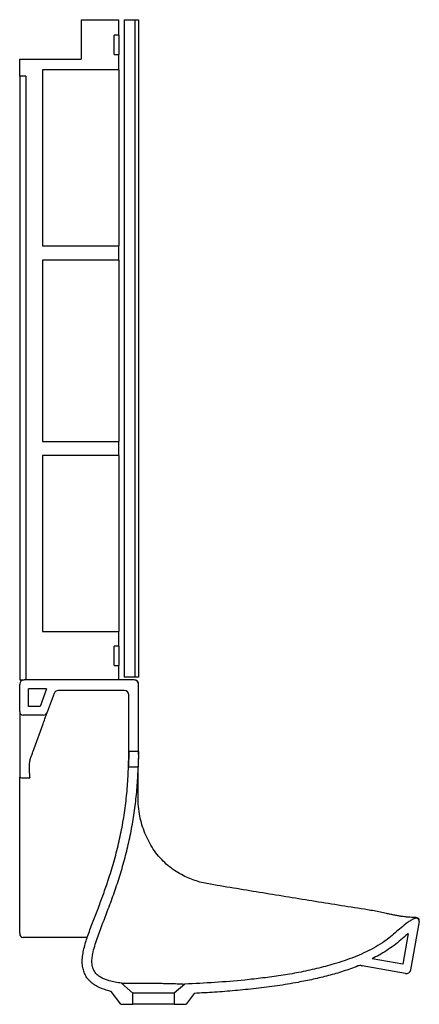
# Model space of a CAD drawing. Header units: millimetres. Extents: x 5232.4 to 5232.85, y 2767.56 to 2768.68.
import ezdxf

# ---------------------------------------------------------------- set-up
doc = ezdxf.new("R2010")
doc.units = ezdxf.units.MM
doc.layers.add('SANINDUSA', color=3, linetype='Continuous')

msp = doc.modelspace()

# ---------------------------------------------------------------- linework, layer by layer
at = {"layer": 'SANINDUSA'}
for p, q in [((5232.467, 2768.6833), (5232.5096, 2768.6833)), ((5232.467, 2768.6833), (5232.467, 2768.6383)), ((5232.5096, 2768.6658), (5232.5096, 2768.6833)), ((5232.516, 2768.6833), (5232.528, 2768.6833)), ((5232.516, 2768.6833), (5232.516, 2767.9363)), ((5232.528, 2768.6833), (5232.528, 2767.9363)), ((5232.528, 2768.6833), (5232.532, 2768.6833)), ((5232.532, 2768.6833), (5232.532, 2767.9363)), ((5232.5096, 2768.6658), (5232.5046, 2768.6658)), ((5232.5046, 2768.6438), (5232.5046, 2768.6658)), ((5232.5096, 2768.6658), (5232.5096, 2768.6438)), ((5232.397, 2768.6193), (5232.397, 2768.6383)), ((5232.397, 2768.6383), (5232.467, 2768.6383)), ((5232.5046, 2768.6438), (5232.5096, 2768.6438)), ((5232.5096, 2768.6263), (5232.5096, 2768.6438)), ((5232.5096, 2768.6263), (5232.423, 2768.6263)), ((5232.423, 2768.6263), (5232.423, 2768.4263)), ((5232.5096, 2768.6263), (5232.5096, 2768.4263)), ((5232.404, 2768.6193), (5232.397, 2768.6193)), ((5232.397, 2768.6193), (5232.397, 2767.9333)), ((5232.404, 2768.6193), (5232.404, 2767.9333)), ((5232.423, 2768.4263), (5232.5096, 2768.4263)), ((5232.5096, 2768.4103), (5232.5096, 2768.4263)), ((5232.5096, 2768.4103), (5232.423, 2768.4103)), ((5232.423, 2768.4103), (5232.423, 2768.2043)), ((5232.5096, 2768.4103), (5232.5096, 2768.2043)), ((5232.423, 2768.2043), (5232.5096, 2768.2043)), ((5232.5096, 2768.1883), (5232.5096, 2768.2043)), ((5232.5096, 2768.1883), (5232.423, 2768.1883)), ((5232.423, 2768.1883), (5232.423, 2767.9883)), ((5232.5096, 2768.1883), (5232.5096, 2767.9883)), ((5232.423, 2767.9883), (5232.5096, 2767.9883)), ((5232.5096, 2767.9718), (5232.5096, 2767.9883)), ((5232.5096, 2767.9718), (5232.5046, 2767.9718)), ((5232.5046, 2767.9498), (5232.5046, 2767.9718)), ((5232.5096, 2767.9718), (5232.5096, 2767.9498)), ((5232.5046, 2767.9498), (5232.5096, 2767.9498)), ((5232.5096, 2767.9333), (5232.5096, 2767.9498)), ((5232.397, 2767.9333), (5232.402, 2767.9333)), ((5232.527, 2767.9333), (5232.402, 2767.9333)), ((5232.5096, 2767.9333), (5232.404, 2767.9333)), ((5232.528, 2767.9363), (5232.516, 2767.9363)), ((5232.532, 2767.9363), (5232.528, 2767.9363)), ((5232.397, 2767.8973), (5232.397, 2767.9283)), ((5232.4275, 2767.9233), (5232.407, 2767.9233)), ((5232.407, 2767.9033), (5232.407, 2767.9233)), ((5232.4275, 2767.9233), (5232.4202, 2767.9033)), ((5232.516, 2767.9213), (5232.4409, 2767.9213)), ((5232.532, 2767.852), (5232.532, 2767.9283)), ((5232.4362, 2767.918), (5232.4284, 2767.8966)), ((5232.521, 2767.852), (5232.521, 2767.9163)), ((5232.4202, 2767.9033), (5232.407, 2767.9033)), ((5232.4237, 2767.8933), (5232.401, 2767.8933)), ((5232.397, 2767.8847), (5232.397, 2767.8565)), ((5232.4134, 2767.8553), (5232.4236, 2767.8836)), ((5232.521, 2767.8494), (5232.521, 2767.8546)), ((5232.532, 2767.852), (5232.521, 2767.852)), ((5232.532, 2767.8494), (5232.532, 2767.8496)), ((5232.5208, 2767.8347), (5232.5318, 2767.8347)), ((5232.397, 2767.6457), (5232.397, 2767.8229)), ((5232.401, 2767.8222), (5232.4084, 2767.8222)), ((5232.8513, 2767.6591), (5232.8416, 2767.6039)), ((5232.8477, 2767.6626), (5232.8477, 2767.6626)), ((5232.8513, 2767.6591), (5232.8514, 2767.6597)), ((5232.4739, 2767.6408), (5232.401, 2767.6408)), ((5232.8387, 2767.6453), (5232.8326, 2767.6106)), ((5232.7858, 2767.6087), (5232.7862, 2767.6086)), ((5232.786, 2767.6086), (5232.7863, 2767.6086)), ((5232.8358, 2767.5998), (5232.7863, 2767.6086)), ((5232.8326, 2767.6106), (5232.7979, 2767.6167)), ((5232.5258, 2767.5775), (5232.5127, 2767.5888)), ((5232.5847, 2767.5878), (5232.5728, 2767.5775)), ((5232.5121, 2767.5649), (5232.5012, 2767.5796)), ((5232.5258, 2767.5649), (5232.5258, 2767.5775)), ((5232.5728, 2767.5775), (5232.5258, 2767.5775)), ((5232.5728, 2767.5775), (5232.5728, 2767.5649)), ((5232.5956, 2767.5773), (5232.5864, 2767.5649)), ((5232.5121, 2767.5649), (5232.5258, 2767.5649)), ((5232.5728, 2767.5649), (5232.5258, 2767.5649)), ((5232.5728, 2767.5649), (5232.5864, 2767.5649))]:
    msp.add_line(p, q, dxfattribs=at)
at = {"layer": 'SANINDUSA', "flags": 128}
for points in [[(5232.521, 2767.8497), (5232.521, 2767.8496), (5232.521, 2767.8495)], [(5232.5316, 2767.8015), (5232.5316, 2767.8024), (5232.5316, 2767.8053)]]:
    msp.add_lwpolyline(points, dxfattribs=at)
at = {"layer": 'SANINDUSA'}
for centre, radius, start, end in [((5232.402, 2767.9283), 0.005, 90, 180), ((5232.527, 2767.9283), 0.005, 0, 90), ((5232.4409, 2767.9163), 0.005, 90, 160), ((5232.516, 2767.9163), 0.005, 0, 90), ((5232.401, 2767.8973), 0.004, 180, 270), ((5232.4237, 2767.8983), 0.005, 270, 340), ((5232.4, 2767.8291), 0.00693, 244.1266, 278.0915), ((5232.8485, 2767.6602), 0.003, 350.0004, 87.8841), ((5232.8484, 2767.6596), 0.003, 350, 101.914), ((5232.401, 2767.6448), 0.004, 180, 270), ((5232.8367, 2767.6048), 0.005, 260, 350)]:
    msp.add_arc(centre, radius, start, end, dxfattribs=at)
for points, knots in [([(5232.5273, 2767.9333), (5232.5273, 2767.9333), (5232.5273, 2767.9333), (5232.5273, 2767.9333), (5232.5273, 2767.9333), (5232.5273, 2767.9333), (5232.5273, 2767.9333), (5232.5273, 2767.9333), (5232.5273, 2767.9333), (5232.5273, 2767.9333), (5232.5273, 2767.9333), (5232.5273, 2767.9333), (5232.5273, 2767.9333), (5232.5273, 2767.9333), (5232.5273, 2767.9333), (5232.5273, 2767.9333), (5232.5273, 2767.9333), (5232.5273, 2767.9333), (5232.5272, 2767.9333), (5232.5272, 2767.9333), (5232.5272, 2767.9333), (5232.5272, 2767.9333), (5232.5272, 2767.9333), (5232.5272, 2767.9333), (5232.5272, 2767.9333), (5232.5272, 2767.9333), (5232.5272, 2767.9333), (5232.5272, 2767.9333), (5232.5271, 2767.9333), (5232.5271, 2767.9333), (5232.5271, 2767.9333), (5232.5271, 2767.9333), (5232.5271, 2767.9333), (5232.5271, 2767.9333), (5232.5271, 2767.9333), (5232.527, 2767.9333), (5232.527, 2767.9333), (5232.527, 2767.9333), (5232.527, 2767.9333), (5232.527, 2767.9333), (5232.527, 2767.9333)], [0, 0, 0, 0, 0.004928, 0.017096, 0.029648, 0.042875, 0.056779, 0.071359, 0.085529, 0.093593, 0.102033, 0.110851, 0.120045, 0.129616, 0.139563, 0.149887, 0.159942, 0.174567, 0.192141, 0.212665, 0.236158, 0.260932, 0.290852, 0.317909, 0.342104, 0.358687, 0.373594, 0.386825, 0.406259, 0.426537, 0.446616, 0.466496, 0.535486, 0.601967, 0.665938, 0.733428, 0.803568, 0.871377, 0.936854, 1, 1, 1, 1]), ([(5232.5323, 2767.9283), (5232.5323, 2767.9289), (5232.5321, 2767.9302), (5232.531, 2767.9319), (5232.5292, 2767.9331), (5232.5279, 2767.9333), (5232.5273, 2767.9333)], [0, 0, 0, 0, 0.24503, 0.500028, 0.755012, 1, 1, 1, 1]), ([(5232.532, 2767.8496), (5232.532, 2767.8497), (5232.532, 2767.85), (5232.532, 2767.8508), (5232.532, 2767.8518), (5232.532, 2767.8532), (5232.532, 2767.8549), (5232.532, 2767.8566), (5232.532, 2767.8583), (5232.532, 2767.8602), (5232.5321, 2767.8626), (5232.5321, 2767.8657), (5232.5321, 2767.8694), (5232.5321, 2767.8743), (5232.5321, 2767.8802), (5232.5322, 2767.8872), (5232.5322, 2767.8952), (5232.5322, 2767.9043), (5232.5323, 2767.9143), (5232.5323, 2767.9224), (5232.5323, 2767.9272), (5232.5323, 2767.9283)], [0, 0, 0, 0, 0.072876, 0.140223, 0.200827, 0.254153, 0.300015, 0.329664, 0.355582, 0.378373, 0.398982, 0.427153, 0.46195, 0.503762, 0.559012, 0.623216, 0.696397, 0.778542, 0.869612, 0.969535, 1, 1, 1, 1]), ([(5232.5323, 2767.9283), (5232.5323, 2767.9283), (5232.5324, 2767.9283), (5232.5322, 2767.9283), (5232.5322, 2767.9283), (5232.5321, 2767.9283), (5232.532, 2767.9283), (5232.532, 2767.9283), (5232.532, 2767.9283)], [0, 0, 0, 0, 0.004021, 0.203247, 0.402442, 0.601631, 0.800817, 1, 1, 1, 1]), ([(5232.397, 2767.8973), (5232.397, 2767.8973), (5232.397, 2767.8972), (5232.397, 2767.8966), (5232.397, 2767.8955), (5232.397, 2767.894), (5232.397, 2767.8922), (5232.397, 2767.89), (5232.397, 2767.8875), (5232.397, 2767.8856), (5232.397, 2767.8847)], [0, 0, 0, 0, 0.1217737, 0.2462714, 0.3726538, 0.5, 0.6273462, 0.7537286, 0.8782263, 1, 1, 1, 1]), ([(5232.4236, 2767.8836), (5232.424, 2767.8845), (5232.4247, 2767.8865), (5232.4256, 2767.8891), (5232.4265, 2767.8913), (5232.4272, 2767.8932), (5232.4277, 2767.8947), (5232.4281, 2767.8958), (5232.4283, 2767.8965), (5232.4284, 2767.8966), (5232.4284, 2767.8966)], [0, 0, 0, 0, 0.127891, 0.25484, 0.380837, 0.505931, 0.630223, 0.753866, 0.877051, 1, 1, 1, 1]), ([(5232.532, 2767.8492), (5232.532, 2767.8497), (5232.532, 2767.8515), (5232.532, 2767.8543), (5232.532, 2767.8574), (5232.532, 2767.8602), (5232.532, 2767.8625), (5232.532, 2767.8642), (5232.532, 2767.8653), (5232.532, 2767.8659), (5232.532, 2767.8658), (5232.532, 2767.8658)], [0, 0, 0, 0, 0.054791, 0.182137, 0.313172, 0.440578, 0.571679, 0.699085, 0.830186, 0.957592, 1, 1, 1, 1]), ([(5232.397, 2767.8565), (5232.397, 2767.8551), (5232.397, 2767.8525), (5232.397, 2767.8496), (5232.397, 2767.8477), (5232.397, 2767.8474), (5232.397, 2767.8473)], [0, 0, 0, 0, 0.246285, 0.5, 0.753715, 1, 1, 1, 1]), ([(5232.4102, 2767.8466), (5232.4102, 2767.8467), (5232.4103, 2767.847), (5232.411, 2767.8488), (5232.412, 2767.8515), (5232.4129, 2767.854), (5232.4134, 2767.8553)], [0, 0, 0, 0, 0.246103, 0.494023, 0.745123, 1, 1, 1, 1]), ([(5232.397, 2767.8473), (5232.397, 2767.8472), (5232.397, 2767.8471), (5232.397, 2767.8458), (5232.397, 2767.8436), (5232.397, 2767.8405), (5232.397, 2767.8367), (5232.397, 2767.8323), (5232.397, 2767.8277), (5232.397, 2767.8244), (5232.397, 2767.8229)], [0, 0, 0, 0, 0.118135, 0.241964, 0.369903, 0.5, 0.630097, 0.758036, 0.881865, 1, 1, 1, 1]), ([(5232.4088, 2767.8427), (5232.4086, 2767.8421), (5232.4082, 2767.8407), (5232.4079, 2767.8384), (5232.4077, 2767.836), (5232.4077, 2767.8336), (5232.4078, 2767.8312), (5232.4079, 2767.8291), (5232.408, 2767.8269), (5232.4082, 2767.8246), (5232.4083, 2767.823), (5232.4084, 2767.8222)], [0, 0, 0, 0, 0.125012, 0.250175, 0.368659, 0.499715, 0.598579, 0.697426, 0.79617, 0.89309, 1, 1, 1, 1]), ([(5232.4088, 2767.8427), (5232.409, 2767.8433), (5232.4094, 2767.8445), (5232.4099, 2767.8457), (5232.4101, 2767.8465), (5232.4102, 2767.8466), (5232.4102, 2767.8466)], [0, 0, 0, 0, 0.2517397, 0.5020253, 0.75128, 1, 1, 1, 1]), ([(5232.521, 2767.852), (5232.521, 2767.8519), (5232.521, 2767.8517), (5232.521, 2767.8502), (5232.521, 2767.848), (5232.521, 2767.8453), (5232.5209, 2767.8423), (5232.5209, 2767.8395), (5232.5208, 2767.8371), (5232.5208, 2767.8354), (5232.5208, 2767.8348), (5232.5208, 2767.8347), (5232.5208, 2767.8347)], [0, 0, 0, 0, 0.109702, 0.219404, 0.329106, 0.438804, 0.548492, 0.658191, 0.767917, 0.877657, 0.987372, 1, 1, 1, 1]), ([(5232.5208, 2767.8347), (5232.5208, 2767.8355), (5232.5208, 2767.8375), (5232.5209, 2767.8404), (5232.521, 2767.8438), (5232.521, 2767.8467), (5232.521, 2767.8487), (5232.521, 2767.8495)], [0, 0, 0, 0, 0.172355, 0.426182, 0.584365, 0.83066, 1, 1, 1, 1]), ([(5232.5316, 2767.8053), (5232.5317, 2767.8143), (5232.5319, 2767.8274), (5232.532, 2767.8404), (5232.532, 2767.8444)], [0, 0, 0, 0, 0.6942, 1, 1, 1, 1]), ([(5232.532, 2767.852), (5232.532, 2767.8519), (5232.532, 2767.8517), (5232.532, 2767.8502), (5232.532, 2767.848), (5232.532, 2767.8453), (5232.5319, 2767.8423), (5232.5319, 2767.8395), (5232.5318, 2767.8371), (5232.5318, 2767.8354), (5232.5318, 2767.8348), (5232.5318, 2767.8347), (5232.5318, 2767.8347)], [0, 0, 0, 0, 0.108268, 0.216536, 0.324804, 0.4330687, 0.5413243, 0.6495891, 0.7578798, 0.8661841, 0.9744643, 1, 1, 1, 1]), ([(5232.532, 2767.8493), (5232.532, 2767.8493), (5232.532, 2767.8493), (5232.532, 2767.8493), (5232.532, 2767.8493)], [0, 0, 0, 0, 0.270462, 1, 1, 1, 1]), ([(5232.532, 2767.8488), (5232.532, 2767.8488), (5232.532, 2767.8489), (5232.532, 2767.8489), (5232.532, 2767.849), (5232.532, 2767.8491), (5232.532, 2767.8492), (5232.532, 2767.8492), (5232.532, 2767.8492)], [0, 0, 0, 0, 0.066617, 0.284331, 0.48832, 0.678472, 0.854783, 1, 1, 1, 1]), ([(5232.5012, 2767.5796), (5232.4992, 2767.5801), (5232.4953, 2767.581), (5232.4894, 2767.583), (5232.4838, 2767.5857), (5232.4795, 2767.5887), (5232.4764, 2767.5915), (5232.4738, 2767.5945), (5232.4713, 2767.5986), (5232.4692, 2767.6039), (5232.4682, 2767.6097), (5232.4681, 2767.6161), (5232.4689, 2767.6228), (5232.4705, 2767.6298), (5232.4725, 2767.6368), (5232.4758, 2767.6467), (5232.4806, 2767.6592), (5232.4866, 2767.6746), (5232.4923, 2767.6901), (5232.4983, 2767.7073), (5232.5042, 2767.7264), (5232.5096, 2767.7474), (5232.5141, 2767.7688), (5232.5174, 2767.7905), (5232.5198, 2767.8126), (5232.5204, 2767.8273), (5232.5208, 2767.8347)], [0, 0, 0, 0, 0.021695, 0.043666, 0.065919, 0.087943, 0.099374, 0.110802, 0.130124, 0.150196, 0.17121, 0.192827, 0.218276, 0.243761, 0.269857, 0.295961, 0.354753, 0.413554, 0.472339, 0.53112, 0.608441, 0.685797, 0.763104, 0.842051, 0.921048, 1, 1, 1, 1]), ([(5232.5127, 2767.5888), (5232.5104, 2767.5892), (5232.5057, 2767.5898), (5232.4998, 2767.5912), (5232.4947, 2767.5928), (5232.4907, 2767.5946), (5232.4869, 2767.5968), (5232.484, 2767.5995), (5232.4819, 2767.6023), (5232.4805, 2767.605), (5232.4797, 2767.6078), (5232.4791, 2767.6117), (5232.4792, 2767.6166), (5232.4802, 2767.6233), (5232.4822, 2767.631), (5232.485, 2767.6395), (5232.4902, 2767.6536), (5232.4971, 2767.6712), (5232.5049, 2767.6925), (5232.5113, 2767.7119), (5232.5169, 2767.7315), (5232.5218, 2767.7516), (5232.5258, 2767.772), (5232.5288, 2767.7928), (5232.5309, 2767.8137), (5232.5315, 2767.8277), (5232.5318, 2767.8347)], [0, 0, 0, 0, 0.025496, 0.051112, 0.066897, 0.082813, 0.098631, 0.114969, 0.125715, 0.136787, 0.147529, 0.158503, 0.179225, 0.200434, 0.233014, 0.265666, 0.29832, 0.396985, 0.471324, 0.545709, 0.620064, 0.69436, 0.770727, 0.847175, 0.923628, 1, 1, 1, 1]), ([(5232.5602, 2767.7274), (5232.5579, 2767.7298), (5232.5532, 2767.7348), (5232.5474, 2767.7433), (5232.5424, 2767.7522), (5232.5384, 2767.7616), (5232.5352, 2767.7713), (5232.533, 2767.7816), (5232.5319, 2767.7904), (5232.5316, 2767.7966), (5232.5316, 2767.7994), (5232.5316, 2767.8007), (5232.5316, 2767.8013), (5232.5316, 2767.8015)], [0, 0, 0, 0, 0.125143, 0.250214, 0.375792, 0.500546, 0.625376, 0.750663, 0.890126, 0.951574, 0.978672, 0.990611, 1, 1, 1, 1]), ([(5232.583, 2767.7111), (5232.5803, 2767.7126), (5232.5748, 2767.7156), (5232.5671, 2767.721), (5232.5625, 2767.7252), (5232.5602, 2767.7274)], [0, 0, 0, 0, 0.334379, 0.666832, 1, 1, 1, 1]), ([(5232.614, 2767.7012), (5232.6113, 2767.7017), (5232.6059, 2767.7026), (5232.5981, 2767.7049), (5232.5904, 2767.7076), (5232.5855, 2767.7099), (5232.583, 2767.7111)], [0, 0, 0, 0, 0.251274, 0.500301, 0.749344, 1, 1, 1, 1]), ([(5232.7927, 2767.6722), (5232.7728, 2767.6753), (5232.7331, 2767.6816), (5232.6735, 2767.6913), (5232.6338, 2767.6979), (5232.614, 2767.7012)], [0, 0, 0, 0, 0.333311, 0.66665, 1, 1, 1, 1]), ([(5232.8486, 2767.6632), (5232.8485, 2767.6632), (5232.8484, 2767.6633), (5232.8476, 2767.6633), (5232.8462, 2767.6634), (5232.844, 2767.6635), (5232.841, 2767.6637), (5232.8369, 2767.664), (5232.8325, 2767.6645), (5232.828, 2767.6652), (5232.8236, 2767.666), (5232.819, 2767.667), (5232.8135, 2767.6682), (5232.8072, 2767.6695), (5232.8, 2767.671), (5232.7951, 2767.6718), (5232.7927, 2767.6722)], [0, 0, 0, 0, 0.063157, 0.125893, 0.188829, 0.25209, 0.335368, 0.418369, 0.501116, 0.562663, 0.624545, 0.686844, 0.748805, 0.831865, 0.915811, 1, 1, 1, 1]), ([(5232.8477, 2767.6626), (5232.8469, 2767.6623), (5232.8447, 2767.6618), (5232.8414, 2767.6601), (5232.8366, 2767.6568), (5232.8308, 2767.6519), (5232.8239, 2767.6459), (5232.817, 2767.64), (5232.8088, 2767.6341), (5232.7993, 2767.6285), (5232.7885, 2767.6231), (5232.7775, 2767.6184), (5232.7661, 2767.6143), (5232.7519, 2767.6098), (5232.7347, 2767.6053), (5232.7145, 2767.6009), (5232.6941, 2767.5975), (5232.6735, 2767.5947), (5232.6485, 2767.5919), (5232.6189, 2767.5894), (5232.5961, 2767.5884), (5232.5847, 2767.5878)], [0, 0, 0, 0, 0.009126, 0.024323, 0.039572, 0.072197, 0.104867, 0.137486, 0.170041, 0.212906, 0.255874, 0.298945, 0.342037, 0.385007, 0.458938, 0.532944, 0.607035, 0.681152, 0.755176, 0.877584, 1, 1, 1, 1]), ([(5232.397, 2767.6457), (5232.397, 2767.6456), (5232.397, 2767.6453), (5232.397, 2767.6451), (5232.397, 2767.6449), (5232.397, 2767.6448), (5232.397, 2767.6448)], [0, 0, 0, 0, 0.242028, 0.5, 0.757972, 1, 1, 1, 1]), ([(5232.8387, 2767.6453), (5232.8385, 2767.6451), (5232.8358, 2767.6426), (5232.8306, 2767.638), (5232.8227, 2767.6317), (5232.8144, 2767.6259), (5232.8061, 2767.6209), (5232.8005, 2767.618), (5232.7979, 2767.6167)], [0, 0, 0, 0, 0.017567, 0.218349, 0.419026, 0.62216, 0.825312, 1, 1, 1, 1]), ([(5232.7816, 2767.6084), (5232.7761, 2767.6063), (5232.7651, 2767.6022), (5232.7481, 2767.5973), (5232.7309, 2767.5932), (5232.7115, 2767.5893), (5232.6898, 2767.5857), (5232.6659, 2767.5827), (5232.6422, 2767.5803), (5232.6187, 2767.5785), (5232.6033, 2767.5777), (5232.5956, 2767.5773)], [0, 0, 0, 0, 0.093159, 0.186447, 0.279818, 0.373089, 0.500372, 0.627703, 0.755016, 0.877483, 1, 1, 1, 1]), ([(5232.786, 2767.6086), (5232.7852, 2767.6088), (5232.7838, 2767.609), (5232.7823, 2767.6086), (5232.7816, 2767.6084)], [0, 0, 0, 0, 0.498276, 1, 1, 1, 1]), ([(5232.5127, 2767.5888), (5232.5128, 2767.5888), (5232.513, 2767.5888), (5232.5145, 2767.5888), (5232.517, 2767.5888), (5232.5204, 2767.5888), (5232.5246, 2767.5888), (5232.5295, 2767.5888), (5232.5351, 2767.5888), (5232.541, 2767.5888), (5232.5472, 2767.5888), (5232.5532, 2767.5888), (5232.5592, 2767.5887), (5232.5647, 2767.5886), (5232.5698, 2767.5885), (5232.5743, 2767.5883), (5232.5781, 2767.5882), (5232.5812, 2767.588), (5232.5833, 2767.5879), (5232.5845, 2767.5879), (5232.5846, 2767.5878), (5232.5847, 2767.5878)], [0, 0, 0, 0, 0.052457, 0.106433, 0.158996, 0.21302, 0.266739, 0.321989, 0.37613, 0.4319, 0.48499, 0.539703, 0.591406, 0.644655, 0.695668, 0.748123, 0.799864, 0.853029, 0.906179, 0.960797, 1, 1, 1, 1])]:
    msp.add_open_spline(points, degree=3, knots=knots, dxfattribs=at)

doc.saveas('drawing.dxf')
